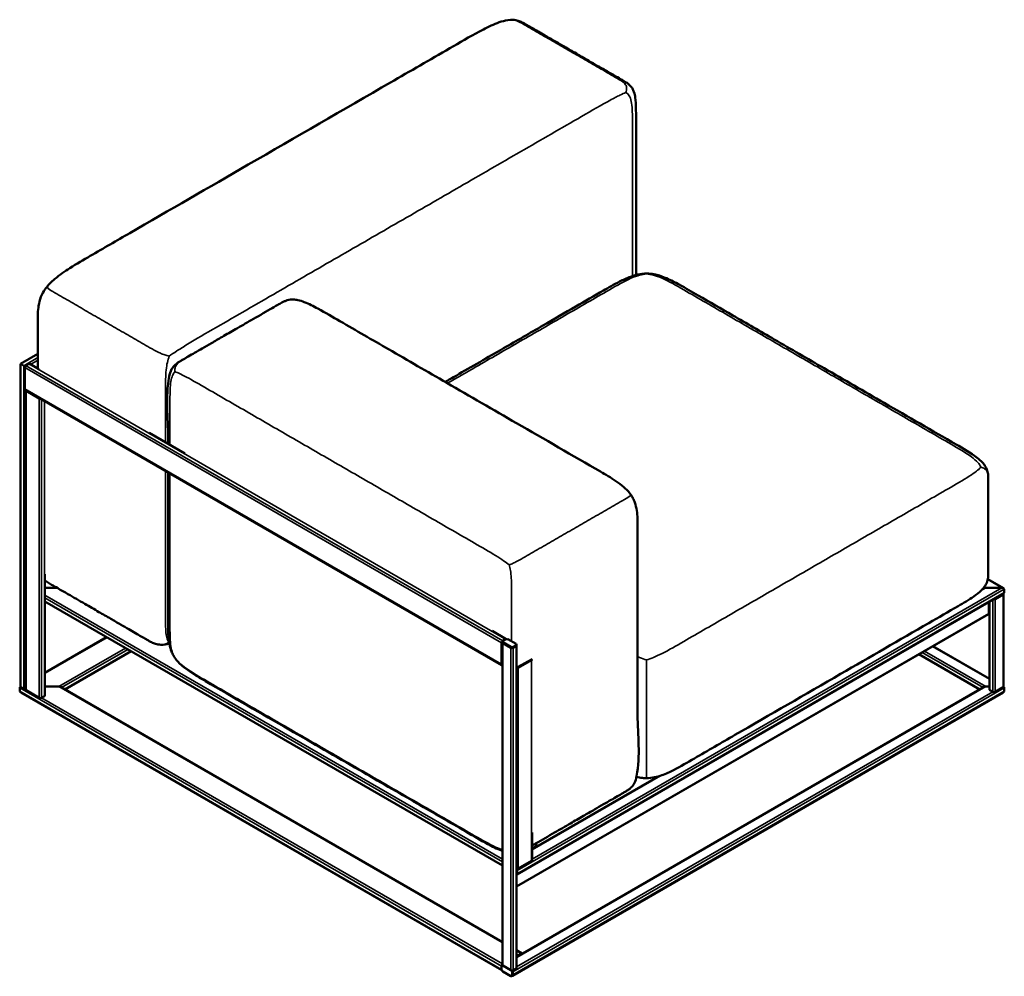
# Model space of a CAD drawing. Header units: millimetres. Extents: x 418 to 5654, y 1066 to 3427.
# Tile 3 of 4: x 4310 to 5654, y 1066 to 2371. Entities that reach past the tile are written whole.
import ezdxf

# ---------------------------------------------------------------- set-up
doc = ezdxf.new("R2010")
doc.units = ezdxf.units.MM
doc.header["$LTSCALE"] = 14
doc.layers.add('Visible (ANSI)', color=7, linetype='Continuous', lineweight=50)
doc.layers.add('Visible Narrow (ANSI)', color=7, linetype='Continuous', lineweight=35)

msp = doc.modelspace()

# ---------------------------------------------------------------- linework, layer by layer
at = {"layer": 'Visible (ANSI)'}
for p, q in [((4334.7, 1915.3), (4311.1, 1901.6)), ((4311.7, 1901.3), (4311.1, 1901.6)), ((4311.1, 1901.6), (4311.7, 1901.3)), ((4311.1, 1901.6), (4311.1, 1461.3)), ((4311.7, 1901.3), (4315.6, 1899)), ((4311.7, 1901.3), (4315.6, 1899)), ((4317.7, 1897.8), (4315.6, 1899)), ((4315.6, 1899), (4317.7, 1897.8)), ((4317.2, 1867.3), (4317.2, 1896.3)), ((4318.8, 1899), (4322.7, 1901.3)), ((4323.8, 1901.4), (4336.2, 1894.2)), ((4317.7, 1866.2), (4968.2, 1490.6)), ((4318.1, 1457.2), (4318.1, 1865.4)), ((4336.8, 1854.1), (4318.8, 1864.5)), ((4487, 1807.2), (4535.4, 1779.2)), ((4344.5, 1449), (4344.5, 1614.4)), ((5631.1, 1607.9), (5652.7, 1595.4)), ((4361, 1596), (4344.5, 1596)), ((4344.5, 1596), (4361, 1596)), ((5652.7, 1588.4), (4988.5, 1204.9)), ((5626.3, 1595.4), (5623.6, 1593.9)), ((5650.4, 1596), (5628.5, 1596)), ((5628.5, 1596), (5650.4, 1596)), ((5652, 1586.9), (5641.1, 1580.6)), ((5652.7, 1461.3), (5652.7, 1587.8)), ((5653.6, 1594.1), (5653.6, 1589.7)), ((5653.6, 1594.1), (5653.6, 1589.7)), ((4968.7, 1216.9), (4344.5, 1577.2)), ((5632.4, 1561.1), (5632.4, 1576.6)), ((5632.4, 1576.6), (5632.4, 1561.1)), ((5633.3, 1457.2), (5633.3, 1577.2)), ((4988, 1188.3), (5631.9, 1560)), ((5632.9, 1560), (5632.3, 1560.4)), ((4954.6, 1537.2), (4974, 1526)), ((4344.5, 1480.1), (4428.7, 1528.6)), ((4967.7, 1491.7), (4967.7, 1520.7)), ((4968.7, 1522.5), (4968.7, 1521.3)), ((4968.7, 1081.6), (4968.7, 1521.3)), ((4969.3, 1523.4), (4973.2, 1525.7)), ((4973.2, 1525.7), (4969.3, 1523.4)), ((4969.3, 1521.6), (4980.3, 1515.3)), ((4980.3, 1514), (4969.3, 1520.4)), ((4969.3, 1520.4), (4980.3, 1514)), ((4987.4, 1519.3), (4976.4, 1525.7)), ((4988, 1518.4), (4988, 1517.2)), ((4371.9, 1457.2), (4462.2, 1509.3)), ((4983.5, 1515.3), (4987.4, 1517.5)), ((4987.4, 1516.3), (4983.5, 1514)), ((4983.5, 1514), (4987.4, 1516.3)), ((4988, 1077.5), (4988, 1517.2)), ((5620.1, 1457.2), (5537, 1505.2)), ((5633.3, 1471.9), (5556.3, 1516.4)), ((4990.5, 1487.9), (5008.6, 1498.3)), ((5008.6, 1497.1), (4990.5, 1486.7)), ((4990.5, 1486.7), (5008.6, 1497.1)), ((4310.1, 1459.4), (4310.1, 1454.9)), ((4310.1, 1459.4), (4310.1, 1454.9)), ((4310.3, 1454.3), (4311.4, 1453.7)), ((4311.1, 1460.7), (4311.2, 1460.8)), ((4967.9, 1074.4), (4311.6, 1453.3)), ((4311.7, 1460.3), (4315.6, 1458.1)), ((4336.8, 1445.9), (4318.8, 1456.3)), ((4344.5, 1461.3), (4363.5, 1461.3)), ((4363.5, 1461.3), (4344.5, 1461.3)), ((4968.7, 1112.6), (4365.8, 1460.7)), ((4982.5, 1066.7), (5652.1, 1453.3)), ((4988, 1092.2), (5626.3, 1460.7)), ((5628.5, 1461.3), (5633.3, 1461.3)), ((5633.3, 1461.3), (5628.5, 1461.3)), ((5637.9, 1454), (5634, 1456.3)), ((5652, 1460.3), (5641.1, 1454)), ((5652.4, 1453.7), (5653.4, 1454.3)), ((5652.7, 1460.7), (5652.6, 1460.8)), ((5653.6, 1454.9), (5653.6, 1459.4)), ((5653.6, 1454.9), (5653.6, 1459.4)), ((4343.9, 1448.1), (4340, 1445.9)), ((5181.5, 1338.7), (5009.2, 1239.2)), ((5009.2, 1224.5), (5009.2, 1261.9)), ((5015.6, 1244), (5009.2, 1240.3)), ((5016.8, 1244.1), (5012.9, 1246.3)), ((5008.6, 1223.6), (4990.5, 1213.1)), ((4988.9, 1210.4), (4988.9, 1205.9)), ((4995.6, 1097.1), (4988, 1101.5)), ((4994.4, 1097), (4988, 1093.3)), ((4967.7, 1079.8), (4967.7, 1075.3)), ((4967.7, 1075.3), (4967.7, 1079.8)), ((4968.8, 1081.1), (4968.2, 1080.8)), ((4980.3, 1074.3), (4969.3, 1080.7)), ((4969.3, 1080.7), (4980.3, 1074.3)), ((4987.4, 1076.6), (4983.5, 1074.3)), ((4980.3, 1066.2), (4969.3, 1072.5)), ((4982.5, 1066.7), (4981.4, 1066.1)), ((4981.9, 1071.6), (4981.9, 1067.1)), ((4982.9, 1067.7), (4982.9, 1072.2)), ((4982.9, 1072.2), (4982.9, 1067.7))]:
    msp.add_line(p, q, dxfattribs=at)
for centre, major_axis, start_param, end_param in [((4318.8, 1897.2), (1.13, 1.95), 0.785398, 2.356194), ((4322.7, 1899.4), (1.13, 1.95), 0, 0.785398), ((4318.8, 1868.2), (-1.13, -1.95), 5.497787, 6.283185), ((4320.4, 1865.4), (-2.25, 0), 5.924866, 7.068583), ((4338.4, 1855), (-2.25, 0), 0.785398, 1.929116), ((5628.5, 1594.1), (3.18, 0), 1.570796, 2.356194), ((5628.5, 1594.1), (3.18, 0), 1.570796, 2.356194), ((5650.4, 1594.1), (-3.18, 0), 3.141593, 4.712389), ((5650.4, 1594.1), (-3.18, 0), 3.141593, 4.712389), ((5650.4, 1587.8), (2.25, 0), 5.497787, 6.641505), ((5650.4, 1589.7), (-3.18, 0), 2.356194, 3.141593), ((5650.4, 1589.7), (-3.18, 0), 2.356194, 3.141593), ((5639.5, 1581.5), (-2.25, 0), 1.212477, 2.356194), ((5630.8, 1562), (1.12, -1.95), 0, 0.785398), ((5634, 1562), (-1.13, -1.95), 5.497787, 6.641505), ((4969.3, 1521.6), (1.13, 1.95), 0.785398, 2.356194), ((4970.9, 1522.5), (-2.25, 0), 5.497787, 7.068583), ((4970.9, 1521.3), (-2.25, 0), 0, 0.785398), ((4970.9, 1521.3), (-2.25, 0), 0, 0.785398), ((4974.8, 1524.7), (-2.25, 0), 3.926991, 5.497787), ((4985.8, 1518.4), (2.25, 0), 5.497787, 7.068583), ((4981.9, 1516.2), (2.25, 0), 3.926991, 5.497787), ((4981.9, 1514.9), (-2.25, 0), 0.785398, 2.356194), ((4981.9, 1514.9), (2.25, 0), 3.926991, 5.497787), ((4985.8, 1517.2), (2.25, 0), 5.497787, 6.283185), ((4985.8, 1517.2), (2.25, 0), 5.497787, 6.283185), ((4969.3, 1492.6), (-1.13, -1.95), 5.497787, 6.641505), ((5007, 1499.2), (2.25, 0), 5.497787, 6.04297), ((5007, 1498), (2.25, 0), 5.497787, 6.04297), ((5007, 1498), (2.25, 0), 5.497787, 6.04297), ((4988.9, 1488.8), (2.25, 0), 4.28531, 5.497787), ((4988.9, 1487.6), (-2.25, 0), 1.143718, 2.356194), ((4988.9, 1487.6), (2.25, 0), 4.28531, 5.497787), ((4313.3, 1459.4), (3.18, 0), 2.293531, 3.141593), ((4313.3, 1459.4), (3.18, 0), 2.293531, 3.141593), ((4313.3, 1454.9), (3.18, 0), 3.141593, 3.48143), ((4313.3, 1454.9), (3.18, 0), 3.141593, 3.48143), ((4313.3, 1461.3), (-2.25, 0), 0, 0.785398), ((4317.2, 1459), (2.25, 0), 3.926991, 5.139468), ((4320.4, 1457.2), (-2.25, 0), 0, 0.785398), ((4363.5, 1459.4), (-3.18, 0), 3.926991, 4.712389), ((4363.5, 1459.4), (-3.18, 0), 3.926991, 4.712389), ((5628.5, 1459.4), (3.18, 0), 1.570796, 2.356194), ((5628.5, 1459.4), (3.18, 0), 1.570796, 2.356194), ((5635.6, 1457.2), (-2.25, 0), 0, 0.785398), ((5639.5, 1454.9), (-2.25, 0), 0.785398, 2.356194), ((5650.4, 1461.3), (2.25, 0), 5.497787, 6.283185), ((5650.4, 1459.4), (-3.18, 0), 3.141593, 3.989655), ((5650.4, 1459.4), (-3.18, 0), 3.141593, 3.989655), ((5650.4, 1454.9), (-3.18, 0), 2.801756, 3.141593), ((5650.4, 1454.9), (-3.18, 0), 2.801756, 3.141593), ((4338.4, 1446.8), (-2.25, 0), 0.785398, 2.356194), ((4342.3, 1449), (2.25, 0), 5.497787, 6.283185), ((5015.6, 1242.1), (1.13, 1.95), 5.924866, 7.068583), ((5007, 1224.5), (2.25, 0), 5.497787, 6.283185), ((4988.9, 1214.1), (-2.25, 0), 1.143718, 2.356194), ((4987.4, 1211.3), (1.12, -1.95), 0.785398, 1.929116), ((4987.4, 1206.8), (1.12, -1.95), 5.924866, 7.068583), ((4994.4, 1095.2), (1.13, 1.95), 5.924866, 7.068583), ((4969.3, 1080.7), (-1.13, -1.95), 4.354069, 5.497787), ((4969.3, 1078.8), (-1.12, 1.95), 5.497787, 7.068583), ((4969.3, 1074.3), (-1.12, 1.95), 0.785398, 2.356194), ((4970.9, 1081.6), (-2.25, 0), 0, 0.785398), ((4985.8, 1077.5), (2.25, 0), 5.497787, 6.283185), ((4981.9, 1075.3), (-2.25, 0), 0.785398, 2.356194), ((4980.3, 1072.5), (1.12, -1.95), 0.785398, 2.356194), ((4980.3, 1068), (1.12, -1.95), 5.497787, 7.068583), ((4981.3, 1073.1), (-1.12, 1.95), 3.926991, 4.828713), ((4981.3, 1073.1), (1.12, -1.95), 0.785398, 1.68712), ((4981.3, 1068.6), (1.12, -1.95), 0, 0.785398), ((4981.3, 1068.6), (1.12, -1.95), 0, 0.785398)]:
    msp.add_ellipse(centre, major_axis=major_axis, ratio=0.57735, start_param=start_param, end_param=end_param, dxfattribs=at)
for points, knots in [([(4347.7, 2007.1), (4348.8, 2008.5), (4350, 2009.7), (4353.3, 2013.2), (4355.7, 2015.4), (4364.7, 2022.9), (4371.6, 2027.6), (4387.8, 2038), (4397.2, 2043.4), (4424.5, 2059.2), (4442.4, 2069.6), (4514.3, 2111.1), (4568.2, 2142.2), (4686.7, 2210.6), (4751.4, 2248), (4843, 2300.9), (4870, 2316.4), (4910.4, 2339.8), (4923.8, 2347.7), (4944.5, 2358.8), (4951.5, 2362.4), (4962.4, 2366.8), (4966.2, 2368.2), (4974.1, 2370.3), (4978.4, 2371), (4983, 2370.8)], [0, 0, 0, 0, 0.558066, 0.558066, 1.615525, 1.615525, 4.531881, 4.531881, 8.475657, 8.475657, 16.097596, 16.097596, 38.963352, 38.963352, 66.402259, 66.402259, 77.839209, 77.839209, 83.557777, 83.557777, 86.429435, 86.429435, 87.889036, 87.889036, 89.392491, 89.392491, 89.392491, 89.392491]), ([(4983, 2370.8), (4984.4, 2370.7), (4985.7, 2370.6), (4988.1, 2370.2), (4989.2, 2369.9), (4992.2, 2369), (4994.1, 2368.2), (4997.3, 2366.6), (4998.7, 2365.8), (5001.1, 2364.5), (5002.1, 2363.8), (5005.4, 2362), (5007.5, 2360.7), (5012.3, 2358), (5014.9, 2356.5), (5020.6, 2353.2), (5023.7, 2351.4), (5030.5, 2347.5), (5034.2, 2345.3), (5042.4, 2340.6), (5046.9, 2338), (5056.7, 2332.3), (5062.1, 2329.2), (5073.8, 2322.4), (5080.3, 2318.7), (5094.4, 2310.5), (5102.2, 2306.1), (5114.5, 2299), (5119.1, 2296.3), (5126.5, 2292), (5129.3, 2290.4), (5133.8, 2287.8), (5135.6, 2286.8), (5138.4, 2285), (5139.3, 2284.4), (5141.4, 2282.7), (5142.6, 2281.6), (5144.6, 2279.4), (5145.5, 2278.2), (5147, 2275.6), (5147.7, 2274.1), (5149.2, 2269.9), (5149.8, 2267.3), (5150.8, 2260), (5151, 2255.3), (5151.1, 2241.2), (5151.1, 2231.9), (5151.1, 2203.1), (5151.1, 2183.5), (5151.1, 2140.5), (5151.1, 2117.1), (5151.1, 2070), (5151.1, 2046.4), (5151.1, 2022.7)], [0, 0, 0, 0, 0.429994, 0.429994, 0.779557, 0.779557, 1.377975, 1.377975, 1.868776, 1.868776, 2.335022, 2.335022, 3.24914, 3.24914, 4.346081, 4.346081, 5.662411, 5.662411, 7.242007, 7.242007, 9.137522, 9.137522, 11.41214, 11.41214, 14.141682, 14.141682, 17.417132, 17.417132, 19.382402, 19.382402, 20.561564, 20.561564, 21.275136, 21.275136, 21.604961, 21.604961, 22.080008, 22.080008, 22.528796, 22.528796, 23.089698, 23.089698, 24.032854, 24.032854, 25.718166, 25.718166, 29.138998, 29.138998, 36.320777, 36.320777, 44.938912, 44.938912, 53.623252, 53.623252, 53.623252, 53.623252]), ([(4890.7, 1876.8), (4895.7, 1879.6), (4900.6, 1882.5), (4927.1, 1897.8), (4948.7, 1910.2), (4988.2, 1933.1), (5006.2, 1943.4), (5039.1, 1962.5), (5054.1, 1971.1), (5081.5, 1987), (5094, 1994.2), (5113.7, 2005.5), (5120.8, 2009.7), (5133.3, 2016.1), (5138.3, 2018.4), (5146.9, 2021.5), (5150.2, 2022.6), (5157.4, 2024.2), (5161.5, 2024.7), (5165.5, 2024.7)], [44.649245, 44.649245, 44.649245, 44.649245, 46.745232, 46.745232, 55.893115, 55.893115, 63.51635, 63.51635, 69.869046, 69.869046, 75.16296, 75.16296, 78.195666, 78.195666, 80.079624, 80.079624, 81.181304, 81.181304, 82.389724, 82.389724, 82.389724, 82.389724]), ([(5165.5, 2024.7), (5167.4, 2024.7), (5169.3, 2024.6), (5174, 2024.1), (5176.8, 2023.5), (5184.2, 2021.6), (5188.6, 2020), (5198.9, 2015.6), (5204.6, 2012.6), (5218.9, 2004.7), (5227.3, 1999.7), (5251.5, 1985.7), (5267.3, 1976.6), (5302, 1956.6), (5320.9, 1945.7), (5362.5, 1921.6), (5385.2, 1908.5), (5435.2, 1879.7), (5462.4, 1864), (5522.4, 1829.4), (5555.1, 1810.5), (5597.6, 1785.9), (5607.6, 1780.4), (5619.1, 1771.4), (5621.5, 1769.3), (5625, 1765.5), (5626.2, 1764), (5628.5, 1760.6), (5629.6, 1758.5), (5630.7, 1755), (5631, 1753.7), (5631.4, 1751.6), (5631.5, 1750.9), (5631.6, 1748.9), (5631.7, 1747.7), (5631.7, 1746), (5631.7, 1745.5), (5631.7, 1745), (5631.7, 1745), (5631.7, 1744.9), (5631.7, 1744.9), (5631.7, 1744.8), (5631.7, 1744.8), (5631.7, 1744.8), (5631.7, 1744.8), (5631.7, 1744.7), (5631.7, 1744.6), (5631.7, 1744.4), (5631.7, 1744.3), (5631.7, 1744.1), (5631.7, 1744), (5631.7, 1743.8), (5631.7, 1743.7), (5631.7, 1743.4), (5631.7, 1743.2), (5631.7, 1742.9), (5631.7, 1742.7), (5631.7, 1742.2), (5631.7, 1742), (5631.7, 1741.5), (5631.7, 1741.2), (5631.7, 1740.6), (5631.7, 1740.3), (5631.7, 1739.6), (5631.7, 1739.2), (5631.7, 1738.3), (5631.7, 1737.9), (5631.7, 1736.8), (5631.7, 1736.2), (5631.7, 1735), (5631.7, 1734.3), (5631.7, 1732.8), (5631.7, 1732), (5631.7, 1730.2), (5631.7, 1729.2), (5631.7, 1727.1), (5631.7, 1725.9), (5631.7, 1723.3), (5631.7, 1721.9), (5631.7, 1718.8), (5631.7, 1717.1), (5631.7, 1713.3), (5631.7, 1711.3), (5631.7, 1706.8), (5631.7, 1704.4), (5631.7, 1699), (5631.7, 1696.1), (5631.7, 1689.6), (5631.7, 1686.1), (5631.7, 1678.4), (5631.7, 1674.2), (5631.7, 1664.9), (5631.7, 1659.8), (5631.7, 1648.7), (5631.7, 1642.6), (5631.7, 1629.7), (5631.7, 1622.9), (5631.7, 1616.2)], [0, 0, 0, 0, 0.565402, 0.565402, 1.444467, 1.444467, 2.968756, 2.968756, 5.217361, 5.217361, 8.829712, 8.829712, 15.518985, 15.518985, 23.546112, 23.546112, 33.178666, 33.178666, 44.737729, 44.737729, 58.608606, 58.608606, 62.772126, 62.772126, 63.972226, 63.972226, 64.653749, 64.653749, 65.441346, 65.441346, 65.843582, 65.843582, 66.06989, 66.06989, 66.439523, 66.439523, 66.606556, 66.606556, 66.627661, 66.627661, 66.635575, 66.635575, 66.642598, 66.642598, 66.646109, 66.646109, 66.674199, 66.674199, 66.707906, 66.707906, 66.748355, 66.748355, 66.796894, 66.796894, 66.855141, 66.855141, 66.925037, 66.925037, 67.008912, 67.008912, 67.109562, 67.109562, 67.230342, 67.230342, 67.375279, 67.375279, 67.549202, 67.549202, 67.757911, 67.757911, 68.008361, 68.008361, 68.308901, 68.308901, 68.669549, 68.669549, 69.102326, 69.102326, 69.621659, 69.621659, 70.244859, 70.244859, 70.992698, 70.992698, 71.890106, 71.890106, 72.966995, 72.966995, 74.259262, 74.259262, 75.809982, 75.809982, 77.670847, 77.670847, 79.903884, 79.903884, 82.394632, 82.394632, 82.394632, 82.394632]), ([(4334.7, 1895.1), (4334.7, 1906.9), (4334.7, 1918.7), (4334.7, 1940.6), (4334.7, 1950.6), (4334.7, 1967.2), (4334.8, 1973.8), (4336.6, 1984.7), (4337.7, 1988.8), (4340.6, 1996.5), (4342.5, 2000.1), (4345.7, 2004.6), (4346.7, 2005.9), (4347.7, 2007.1)], [57.147166, 57.147166, 57.147166, 57.147166, 61.48573, 61.48573, 65.208768, 65.208768, 67.46487, 67.46487, 68.735104, 68.735104, 69.933479, 69.933479, 70.420642, 70.420642, 70.420642, 70.420642]), ([(4675.3, 1988.3), (4676.7, 1988.7), (4678.1, 1988.9), (4681, 1989.3), (4682.5, 1989.3), (4685.8, 1989.2), (4687.7, 1988.9), (4692.6, 1987.9), (4695.6, 1986.9), (4704.9, 1983.4), (4711.1, 1980.2), (4727.3, 1971.3), (4737.2, 1965.4), (4769.2, 1946.9), (4791.3, 1934.2), (4839.9, 1906.2), (4866.3, 1890.9), (4924.6, 1857.2), (4956.4, 1838.9), (5026.3, 1798.5), (5064.3, 1776.7), (5109.5, 1750.5), (5116.6, 1746.3), (5127.1, 1739.1), (5130.7, 1736.5), (5136, 1732), (5137.7, 1730.4), (5141.1, 1726.8), (5142.6, 1724.9), (5144.1, 1722.8)], [0, 0, 0, 0, 0.432825, 0.432825, 0.900041, 0.900041, 1.540961, 1.540961, 2.650277, 2.650277, 5.164113, 5.164113, 9.392537, 9.392537, 18.754306, 18.754306, 29.988429, 29.988429, 43.469377, 43.469377, 59.646514, 59.646514, 62.598971, 62.598971, 64.107558, 64.107558, 64.884148, 64.884148, 65.67569, 65.67569, 65.67569, 65.67569]), ([(4512.7, 1792.3), (4512.7, 1795.1), (4512.7, 1798), (4512.7, 1828.4), (4508.8, 1855.8), (4514.7, 1887.5), (4515.7, 1890.9), (4518.3, 1895.7), (4519.5, 1897.4), (4522.1, 1900.2), (4523.6, 1901.4), (4526.3, 1903.4), (4527.5, 1904.2), (4530.2, 1905.8), (4531.6, 1906.6), (4535.4, 1908.8), (4537.8, 1910.2), (4543.1, 1913.2), (4546, 1914.9), (4552.3, 1918.6), (4555.8, 1920.6), (4563.4, 1924.9), (4567.6, 1927.3), (4576.7, 1932.6), (4581.7, 1935.5), (4592.6, 1941.8), (4598.6, 1945.3), (4611.7, 1952.9), (4618.9, 1957), (4634.7, 1966.1), (4643.3, 1971.1), (4655.4, 1978), (4658.8, 1980), (4664, 1983), (4665.8, 1984.1), (4668.9, 1985.7), (4670, 1986.3), (4672.6, 1987.4), (4673.9, 1987.9), (4675.3, 1988.3)], [35.343704, 35.343704, 35.343704, 35.343704, 36.38795, 36.38795, 46.539118, 46.539118, 47.731653, 47.731653, 48.337449, 48.337449, 48.897786, 48.897786, 49.356213, 49.356213, 49.950566, 49.950566, 50.969474, 50.969474, 52.192164, 52.192164, 53.659391, 53.659391, 55.420064, 55.420064, 57.532872, 57.532872, 60.068241, 60.068241, 63.110683, 63.110683, 66.761615, 66.761615, 68.229406, 68.229406, 68.965418, 68.965418, 69.367886, 69.367886, 69.796717, 69.796717, 69.796717, 69.796717]), ([(4521.9, 1500.3), (4521, 1501.7), (4520, 1503.2), (4518.2, 1506.7), (4517.3, 1508.7), (4515.3, 1514.3), (4514.5, 1518), (4513.4, 1525.3), (4513.1, 1529), (4512.6, 1539.6), (4512.7, 1546.3), (4512.7, 1564.1), (4512.7, 1575.2), (4512.7, 1599.6), (4512.7, 1612.9), (4512.7, 1642.2), (4512.7, 1658.2), (4512.7, 1693.4), (4512.7, 1712.6), (4512.7, 1739), (4512.7, 1746.3), (4512.7, 1753.6)], [0, 0, 0, 0, 0.517257, 0.517257, 1.177716, 1.177716, 2.329475, 2.329475, 3.57734, 3.57734, 6.033363, 6.033363, 10.112404, 10.112404, 15.007252, 15.007252, 20.88107, 20.88107, 27.929652, 27.929652, 30.607308, 30.607308, 30.607308, 30.607308]), ([(5144.1, 1722.8), (5145.1, 1721.4), (5146, 1719.9), (5147.9, 1716.4), (5148.8, 1714.4), (5150.7, 1708.8), (5151.6, 1705.1), (5152.7, 1697.8), (5153, 1694.1), (5153.4, 1683.5), (5153.3, 1676.8), (5153.3, 1659.1), (5153.3, 1648), (5153.3, 1623.5), (5153.3, 1610.2), (5153.3, 1580.9), (5153.3, 1564.9), (5153.3, 1529.7), (5153.3, 1510.6), (5153.3, 1468.4), (5153.3, 1445.3), (5153.3, 1394.7), (5157.3, 1367.3), (5151.3, 1335.7), (5150.4, 1332.3), (5147.7, 1327.4), (5146.6, 1325.8), (5143.9, 1322.9), (5142.5, 1321.7), (5139.8, 1319.7), (5138.5, 1319), (5135.8, 1317.3), (5134.4, 1316.5), (5130.6, 1314.3), (5128.2, 1312.9), (5122.9, 1309.9), (5120.1, 1308.2), (5113.7, 1304.6), (5110.3, 1302.6), (5102.6, 1298.2), (5098.5, 1295.8), (5089.4, 1290.5), (5084.4, 1287.6), (5073.4, 1281.3), (5067.5, 1277.9), (5054.3, 1270.3), (5047.1, 1266.1), (5031.4, 1257), (5022.8, 1252), (5012.5, 1246.1), (5010.9, 1245.2), (5009.2, 1244.2)], [0, 0, 0, 0, 0.517257, 0.517257, 1.177716, 1.177716, 2.329475, 2.329475, 3.57734, 3.57734, 6.033363, 6.033363, 10.112404, 10.112404, 15.007252, 15.007252, 20.88107, 20.88107, 27.929652, 27.929652, 36.38795, 36.38795, 46.539118, 46.539118, 47.731653, 47.731653, 48.337449, 48.337449, 48.897786, 48.897786, 49.356213, 49.356213, 49.950566, 49.950566, 50.969474, 50.969474, 52.192164, 52.192164, 53.659391, 53.659391, 55.420064, 55.420064, 57.532872, 57.532872, 60.068241, 60.068241, 63.110683, 63.110683, 66.761615, 66.761615, 67.458024, 67.458024, 67.458024, 67.458024]), ([(5631.7, 1616.2), (5631.7, 1615.3), (5631.7, 1614.2), (5631.6, 1612.1), (5631.6, 1610.9), (5631.3, 1608.7), (5631.1, 1607.5), (5630.5, 1605.2), (5630.1, 1604), (5629, 1601.4), (5628.2, 1599.9), (5626, 1596.5), (5624.3, 1594.6), (5619.3, 1589.6), (5615.7, 1586.8), (5605.2, 1579.4), (5597.9, 1575.2), (5577.3, 1563.3), (5563.9, 1555.6), (5510.5, 1524.7), (5470.4, 1501.6), (5382.2, 1450.6), (5334.1, 1422.9), (5267.6, 1384.5), (5249.1, 1373.8), (5221.5, 1357.8), (5212.4, 1352.4), (5197.3, 1344.7), (5192, 1342.2), (5183.1, 1339.1), (5179.9, 1338.1), (5173, 1336.7), (5169.2, 1336.2), (5165.5, 1336.2)], [0, 0, 0, 0, 0.337252, 0.337252, 0.673772, 0.673772, 1.017035, 1.017035, 1.417597, 1.417597, 1.97616, 1.97616, 2.889647, 2.889647, 4.559299, 4.559299, 7.628869, 7.628869, 13.298176, 13.298176, 30.306033, 30.306033, 50.715461, 50.715461, 58.536573, 58.536573, 62.448101, 62.448101, 64.456553, 64.456553, 65.521728, 65.521728, 66.643438, 66.643438, 66.643438, 66.643438]), ([(4502.7, 1518.2), (4501.4, 1518.3), (4500.1, 1518.4), (4497.6, 1518.9), (4496.5, 1519.1), (4493.5, 1520), (4491.6, 1520.8), (4488.4, 1522.4), (4487.1, 1523.2), (4484.7, 1524.6), (4483.6, 1525.2), (4480.4, 1527.1), (4478.2, 1528.3), (4473.5, 1531), (4470.9, 1532.5), (4465.2, 1535.8), (4462.1, 1537.6), (4455.3, 1541.5), (4451.6, 1543.7), (4443.4, 1548.4), (4438.9, 1551), (4429.1, 1556.7), (4423.7, 1559.8), (4411.9, 1566.6), (4405.5, 1570.3), (4391.3, 1578.5), (4383.6, 1582.9), (4371.3, 1590.1), (4366.6, 1592.7), (4359.2, 1597), (4356.4, 1598.6), (4352, 1601.2), (4350.1, 1602.2), (4347.3, 1604), (4346.4, 1604.7), (4345.2, 1605.6), (4344.9, 1605.9), (4344.5, 1606.2)], [0, 0, 0, 0, 0.429994, 0.429994, 0.779557, 0.779557, 1.377975, 1.377975, 1.868776, 1.868776, 2.335022, 2.335022, 3.24914, 3.24914, 4.346081, 4.346081, 5.662411, 5.662411, 7.242007, 7.242007, 9.137522, 9.137522, 11.41214, 11.41214, 14.141682, 14.141682, 17.417132, 17.417132, 19.382402, 19.382402, 20.561564, 20.561564, 21.275136, 21.275136, 21.604961, 21.604961, 21.737031, 21.737031, 21.737031, 21.737031]), ([(4968.7, 1236.9), (4968.3, 1237), (4968, 1237.2), (4961.1, 1239.8), (4955, 1243), (4938.7, 1251.8), (4928.8, 1257.7), (4896.8, 1276.2), (4874.7, 1288.9), (4826.2, 1317), (4799.7, 1332.2), (4741.5, 1365.9), (4709.7, 1384.2), (4639.8, 1424.6), (4601.8, 1446.4), (4556.5, 1472.7), (4549.5, 1476.8), (4538.9, 1484), (4535.4, 1486.6), (4530.1, 1491.1), (4528.3, 1492.7), (4525, 1496.3), (4523.4, 1498.2), (4521.9, 1500.3)], [2.517263, 2.517263, 2.517263, 2.517263, 2.650277, 2.650277, 5.164113, 5.164113, 9.392537, 9.392537, 18.754306, 18.754306, 29.988429, 29.988429, 43.469377, 43.469377, 59.646514, 59.646514, 62.598971, 62.598971, 64.107558, 64.107558, 64.884148, 64.884148, 65.67569, 65.67569, 65.67569, 65.67569]), ([(4311.4, 1453.7), (4311.4, 1453.7), (4311.4, 1453.7), (4311.5, 1453.5), (4311.6, 1453.3), (4311.6, 1453.3), (4311.6, 1453.3), (4311.6, 1453.3)], [0.80063921, 0.80063921, 0.80063921, 0.80063921, 0.8120341, 0.8120341, 0.89720811, 0.89720811, 0.89877402, 0.89877402, 0.89877402, 0.89877402]), ([(5652.1, 1453.3), (5652.1, 1453.3), (5652.1, 1453.3), (5652.2, 1453.3), (5652.3, 1453.5), (5652.4, 1453.7), (5652.4, 1453.7), (5652.4, 1453.7)], [1.28180625, 1.28180625, 1.28180625, 1.28180625, 1.28337216, 1.28337216, 1.36854617, 1.36854617, 1.37994107, 1.37994107, 1.37994107, 1.37994107]), ([(5165.5, 1336.2), (5163.6, 1336.2), (5161.7, 1336.3), (5157.1, 1336.8), (5154.4, 1337.4), (5151.8, 1338)], [0, 0, 0, 0, 0.565402, 0.565402, 1.411627, 1.411627, 1.411627, 1.411627])]:
    msp.add_open_spline(points, degree=3, knots=knots, dxfattribs=at)
msp.add_open_spline([(4514.3, 1519.4), (4510.7, 1518.6), (4506.9, 1518), (4502.7, 1518.2)], degree=3, dxfattribs=at)
at = {"layer": 'Visible Narrow (ANSI)'}
for p, q in [((5165.5, 2024.2), (5165.5, 2024.7)), ((4334.7, 1914.5), (4311.7, 1901.3)), ((4334.7, 1910), (4315.6, 1899)), ((4311.7, 1901.3), (4311.7, 1460.3)), ((4315.6, 1899), (4315.6, 1458.1)), ((4317.2, 1896.3), (4967.7, 1520.7)), ((4318.8, 1899), (4969.3, 1523.4)), ((4322.7, 1901.3), (4973.2, 1525.7)), ((4334.7, 1906.4), (4324.9, 1900.7)), ((4317.2, 1867.3), (4967.7, 1491.7)), ((4318.8, 1456.3), (4318.8, 1864.5)), ((4336.8, 1445.9), (4336.8, 1854.1)), ((4340, 1445.9), (4340, 1853.3)), ((4343.9, 1448.1), (4343.9, 1851.1)), ((4344.5, 1605.9), (4344.8, 1606)), ((5631, 1607.2), (5650.4, 1596)), ((4968.7, 1225.8), (4344.5, 1586.1)), ((5653.6, 1594.1), (4988.9, 1210.4)), ((5653.6, 1589.7), (4988.9, 1205.9)), ((5650.4, 1596), (5009.2, 1225.8)), ((5628.5, 1596), (5621.9, 1592.2)), ((5624.4, 1594.7), (5624.7, 1594.5)), ((5626.4, 1597.2), (5628.5, 1596)), ((5652, 1460.3), (5652, 1586.9)), ((4968.7, 1222.1), (4344.5, 1582.4)), ((4968.7, 1217.6), (4344.5, 1577.9)), ((5634, 1456.3), (5634, 1577.6)), ((5637.9, 1454), (5637.9, 1579.8)), ((5641.1, 1454), (5641.1, 1580.6)), ((5632.4, 1561.1), (4988, 1189)), ((4344.5, 1479.3), (4429.3, 1528.2)), ((4969.3, 1521.6), (4969.3, 1520.4)), ((4969.3, 1080.7), (4969.3, 1520.4)), ((4363.5, 1461.3), (4454.4, 1513.8)), ((4367.3, 1459.8), (4457.6, 1511.9)), ((4371.2, 1457.6), (4461.5, 1509.7)), ((4980.3, 1515.3), (4980.3, 1514)), ((4980.3, 1074.3), (4980.3, 1514)), ((4983.5, 1515.3), (4983.5, 1514)), ((4983.5, 1074.3), (4983.5, 1514)), ((4987.4, 1517.5), (4987.4, 1516.3)), ((4987.4, 1076.6), (4987.4, 1516.3)), ((5620.8, 1457.6), (5537.6, 1505.6)), ((5624.7, 1459.8), (5541.5, 1507.8)), ((5628.5, 1461.3), (5544.7, 1509.7)), ((5633.3, 1471.1), (5555.6, 1516)), ((5008.6, 1498.3), (5008.6, 1497.1)), ((5008.6, 1223.6), (5008.6, 1497.1)), ((5165.5, 1497.5), (5165.5, 1336.2)), ((4990.5, 1487.9), (4990.5, 1486.7)), ((4990.5, 1213.1), (4990.5, 1486.7)), ((4967.7, 1079.8), (4310.1, 1459.4)), ((4967.7, 1075.3), (4310.1, 1454.9)), ((4968.7, 1111.9), (4363.5, 1461.3)), ((4982.9, 1072.2), (5653.6, 1459.4)), ((4982.9, 1067.7), (5653.6, 1454.9)), ((4988, 1091.5), (5628.5, 1461.3)), ((4988, 1078.8), (5637.9, 1454)), ((4968.7, 1082.9), (4340, 1445.9)), ((5184.3, 1339.5), (5009.2, 1238.4)), ((5015.6, 1244), (5012.2, 1246)), ((4994.4, 1097), (4988, 1100.7)), ((4982.9, 1072.2), (4981.9, 1071.6)), ((4982.9, 1067.7), (4981.9, 1067.1))]:
    msp.add_line(p, q, dxfattribs=at)
for points, knots in [([(4983, 2370.8), (4983.2, 2370.8), (4983.4, 2370.8), (4987.7, 2370.4), (4998.8, 2364.1), (5017.2, 2353.4), (5039.3, 2340.7), (5061.4, 2327.9), (5083.5, 2315.2), (5105.6, 2302.4), (5124, 2291.8), (5135, 2285.4), (5137.8, 2280.7), (5138.2, 2279.1), (5138.3, 2275.7), (5138, 2273.9), (5137.3, 2271.7)], [0.477841, 0.477841, 0.477841, 0.477841, 0.5, 0.5, 1, 2, 3, 4, 5, 6, 7, 7.5, 7.5, 7.75, 7.75, 8, 8, 8, 8]), ([(4514.2, 1912), (4517.3, 1914.3), (4520.5, 1916.4), (4528.5, 1921.7), (4533.4, 1924.7), (4550.6, 1935.2), (4592.2, 1959.2), (4661.4, 1999.2), (4744.5, 2047.2), (4827.6, 2095.1), (4910.7, 2143.1), (4993.8, 2191.1), (5063, 2231), (5104.5, 2255), (5120.8, 2263.9), (5125.3, 2266.2), (5132.3, 2269.7), (5134.9, 2270.8), (5137.3, 2271.7)], [-8, -8, -8, -8, -7.75, -7.75, -7.5, -7.5, -7, -6, -5, -4, -3, -2, -1, -0.5, -0.5, -0.25, -0.25, 0, 0, 0, 0]), ([(5137.3, 2271.7), (5139.1, 2270.6), (5140.5, 2269.3), (5142.9, 2265.4), (5143.9, 2262.8), (5146.1, 2253), (5146.1, 2227), (5146.1, 2183.6), (5146.1, 2131.5), (5146.1, 2079.5), (5146.1, 2042.7), (5146.1, 2023.3), (5146.1, 2021.2)], [-8, -8, -8, -8, -7.75, -7.75, -7.5, -7.5, -7, -6, -5, -4, -3, -2.88068, -2.88068, -2.88068, -2.88068]), ([(4893.9, 1875), (4906.7, 1882.4), (4939.8, 1901.5), (4993.2, 1932.3), (5054, 1967.4), (5104.7, 1996.7), (5135.1, 2014.2), (5148.6, 2020.2), (5152.6, 2021.6), (5159.5, 2023.5), (5162.4, 2023.9), (5165.5, 2024.2)], [-4.633159, -4.633159, -4.633159, -4.633159, -4, -3, -2, -1, -0.5, -0.5, -0.25, -0.25, 0, 0, 0, 0]), ([(5165.5, 2024.2), (5168.6, 2023.9), (5171.5, 2023.5), (5178.4, 2021.6), (5182.4, 2020.2), (5195.9, 2014.2), (5226.3, 1996.7), (5277, 1967.4), (5337.8, 1932.3), (5398.6, 1897.2), (5459.4, 1862.1), (5520.2, 1827), (5570.9, 1797.7), (5601.3, 1780.2), (5612.3, 1771.9), (5615.2, 1769.4), (5619.3, 1765), (5620.5, 1763), (5621.6, 1760.8)], [0, 0, 0, 0, 0.25, 0.25, 0.5, 0.5, 1, 2, 3, 4, 5, 6, 7, 7.5, 7.5, 7.75, 7.75, 8, 8, 8, 8]), ([(4347.7, 2007.1), (4347.5, 2006.9), (4347.4, 2006.7), (4347.5, 2005.9), (4348, 2005.2), (4350.7, 2002.7), (4361.8, 1996.3), (4380.2, 1985.7), (4402.3, 1972.9), (4424.4, 1960.2), (4446.5, 1947.4), (4468.6, 1934.6), (4487, 1924), (4498, 1917.6), (4504.2, 1915), (4506.2, 1914.2), (4510.1, 1913), (4512, 1912.5), (4514.2, 1912)], [0.123943, 0.123943, 0.123943, 0.123943, 0.25, 0.25, 0.5, 0.5, 1, 2, 3, 4, 5, 6, 7, 7.5, 7.5, 7.75, 7.75, 8, 8, 8, 8]), ([(4522.1, 1890.6), (4521.8, 1892.5), (4521.8, 1894.1), (4522.4, 1897.2), (4523.1, 1898.8), (4526.3, 1903.2), (4537.3, 1909.5), (4555.7, 1920.2), (4577.8, 1932.9), (4599.9, 1945.7), (4622, 1958.4), (4644.1, 1971.2), (4661.8, 1981.4), (4672.2, 1987.4), (4675.3, 1988.3)], [0, 0, 0, 0, 0.25, 0.25, 0.5, 0.5, 1, 2, 3, 4, 5, 6, 7, 7.40781, 7.40781, 7.40781, 7.40781]), ([(4514.2, 1912), (4513.1, 1909.2), (4512.3, 1906.6), (4510.9, 1900.5), (4510.4, 1897), (4509.1, 1885.2), (4509.1, 1859.2), (4509.1, 1826), (4509.1, 1801.5), (4509.1, 1794.4)], [-8, -8, -8, -8, -7.75, -7.75, -7.5, -7.5, -7, -6, -5.58812, -5.58812, -5.58812, -5.58812]), ([(4522.1, 1890.6), (4520.7, 1889.2), (4519.6, 1887.7), (4517.7, 1883.5), (4516.9, 1880.8), (4515.2, 1870.7), (4515.2, 1844.7), (4515.2, 1815.2), (4515.2, 1794.3), (4515.2, 1790.9)], [-8, -8, -8, -8, -7.75, -7.75, -7.5, -7.5, -7, -6, -5.7984, -5.7984, -5.7984, -5.7984]), ([(4978.2, 1627.3), (4975.8, 1629.1), (4973.4, 1630.8), (4967.4, 1634.9), (4963.8, 1637.3), (4951, 1645.2), (4920.6, 1662.7), (4869.9, 1692), (4809.1, 1727.1), (4748.3, 1762.2), (4687.5, 1797.3), (4626.7, 1832.4), (4576, 1861.7), (4545.6, 1879.2), (4533.8, 1885.5), (4530.6, 1887.1), (4525.6, 1889.4), (4523.8, 1890.1), (4522.1, 1890.6)], [-8, -8, -8, -8, -7.75, -7.75, -7.5, -7.5, -7, -6, -5, -4, -3, -2, -1, -0.5, -0.5, -0.25, -0.25, 0, 0, 0, 0]), ([(5165.5, 1497.5), (5168.6, 1498.5), (5171.5, 1499.5), (5178.4, 1502.4), (5182.4, 1504.2), (5195.9, 1511), (5226.3, 1528.6), (5277, 1557.8), (5337.8, 1592.9), (5398.6, 1628), (5459.4, 1663.2), (5520.2, 1698.3), (5570.9, 1727.5), (5601.3, 1745.1), (5612.3, 1752.4), (5615.2, 1754.5), (5619.3, 1758), (5620.5, 1759.4), (5621.6, 1760.8)], [-8, -8, -8, -8, -7.75, -7.75, -7.5, -7.5, -7, -6, -5, -4, -3, -2, -1, -0.5, -0.5, -0.25, -0.25, 0, 0, 0, 0]), ([(5621.6, 1760.8), (5623.6, 1760.1), (5625.3, 1759.4), (5628.1, 1757.4), (5629.2, 1756.2), (5631.7, 1751.9), (5631.7, 1741.2), (5631.7, 1723.3), (5631.7, 1701.9), (5631.7, 1680.5), (5631.7, 1659), (5631.7, 1637.6), (5631.7, 1623.3), (5631.7, 1616.2), (5631.7, 1616.2)], [-8, -8, -8, -8, -7.75, -7.75, -7.5, -7.5, -7, -6, -5, -4, -3, -2, -1, -1, -1, -1, -1]), ([(4509.1, 1755.7), (4509.1, 1741), (4509.1, 1709), (4509.1, 1659.7), (4509.1, 1607.6), (4509.1, 1564.2), (4509.1, 1538.2), (4510.4, 1529), (4510.9, 1526.6), (4512.3, 1523.4), (4513, 1522.5), (4513.9, 1521.8)], [-4.845156, -4.845156, -4.845156, -4.845156, -4, -3, -2, -1, -0.5, -0.5, -0.25, -0.25, -0.021292, -0.021292, -0.021292, -0.021292]), ([(4515.2, 1752.2), (4515.2, 1751.2), (4515.2, 1732.9), (4515.2, 1697.2), (4515.2, 1645.2), (4515.2, 1593.1), (4515.2, 1549.8), (4515.2, 1523.7), (4516.9, 1512.8), (4517.7, 1509.6), (4519.6, 1504.4), (4520.7, 1502.3), (4522.1, 1500.2)], [-5.055436, -5.055436, -5.055436, -5.055436, -5, -4, -3, -2, -1, -0.5, -0.5, -0.25, -0.25, 0, 0, 0, 0]), ([(4978.2, 1627.3), (4980, 1628), (4981.6, 1628.6), (4985, 1630.2), (4986.8, 1631.1), (4992.5, 1634), (5003.5, 1640.4), (5021.9, 1651), (5044, 1663.7), (5066.1, 1676.5), (5088.2, 1689.3), (5110.3, 1702), (5128.7, 1712.7), (5139.8, 1719), (5143, 1721.3), (5143.7, 1721.8), (5144.2, 1722.5), (5144.2, 1722.6), (5144.1, 1722.8)], [0, 0, 0, 0, 0.25, 0.25, 0.5, 0.5, 1, 2, 3, 4, 5, 6, 7, 7.5, 7.5, 7.75, 7.75, 7.922357, 7.922357, 7.922357, 7.922357]), ([(4981.4, 1522.8), (4981.4, 1525.9), (4981.4, 1546.4), (4981.4, 1575.5), (4981.4, 1601.6), (4980.6, 1613.1), (4980.3, 1616.4), (4979.4, 1622.3), (4978.9, 1624.7), (4978.2, 1627.3)], [5.819075, 5.819075, 5.819075, 5.819075, 6, 7, 7.5, 7.5, 7.75, 7.75, 8, 8, 8, 8]), ([(4514, 1521.5), (4511.9, 1520.3), (4510.1, 1519.4), (4506.4, 1518.3), (4504.6, 1518.1), (4502.7, 1518.2)], [-7.9917823, -7.9917823, -7.9917823, -7.9917823, -7.75, -7.75, -7.5221591, -7.5221591, -7.5221591, -7.5221591]), ([(4968.7, 1238.6), (4966, 1239.5), (4963, 1240.7), (4951, 1246.1), (4920.6, 1263.6), (4869.9, 1292.9), (4809.1, 1328), (4748.3, 1363.1), (4687.5, 1398.2), (4626.7, 1433.3), (4576, 1462.6), (4545.6, 1480.2), (4533.8, 1488.6), (4530.6, 1491.2), (4525.6, 1495.8), (4523.8, 1497.9), (4522.1, 1500.2)], [-7.703921, -7.703921, -7.703921, -7.703921, -7.5, -7.5, -7, -6, -5, -4, -3, -2, -1, -0.5, -0.5, -0.25, -0.25, 0, 0, 0, 0]), ([(5153.3, 1502.1), (5154.3, 1501.7), (5155.2, 1501.3), (5159.5, 1499.5), (5162.4, 1498.5), (5165.5, 1497.5)], [7.6867381, 7.6867381, 7.6867381, 7.6867381, 7.75, 7.75, 8, 8, 8, 8])]:
    msp.add_open_spline(points, degree=3, knots=knots, dxfattribs=at)
msp.add_open_spline([(4522.1, 1500.2), (4522, 1500.2), (4522, 1500.3), (4521.9, 1500.3)], degree=3, dxfattribs=at)

doc.saveas('drawing.dxf')
